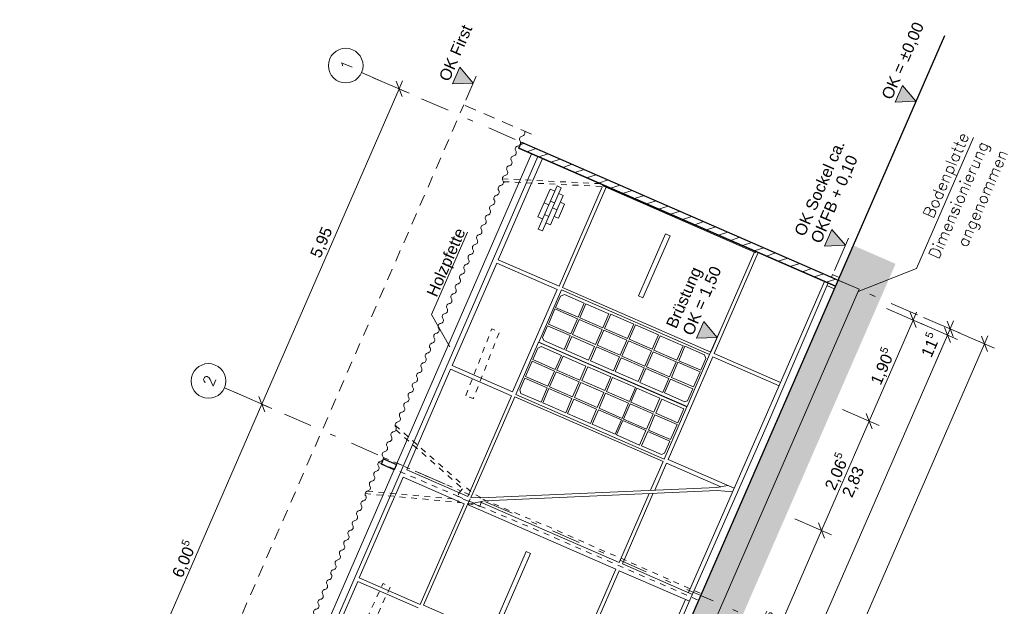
# Model space of a CAD drawing. Header units: metres. Extents: x -43 to 551, y 11 to 64.
# Tile 10 of 36: x -29 to -12, y 53 to 63. Entities that reach past the tile are written whole.
import ezdxf

# ---------------------------------------------------------------- set-up
doc = ezdxf.new("R2010")
doc.units = ezdxf.units.M
doc.header["$MEASUREMENT"] = 0
for name, pattern in [('3_Strichlinie', [0.35, 0.2, -0.15]), ('5_Strichlinie_ eng 2', [0.2, 0.1, -0.1]), ('Achslinie 01', [1.166667, 0.5, -0.3, 0, -0.366667]), ('DGN Style 2', [1.233271, 0.739963, -0.493308]), ('Wipeout_Contour', [1, 0, -1])]:
    doc.linetypes.add(name, pattern=pattern)
for name, color, linetype in [('00_Achsraster', 7, 'Continuous'), ('GBE_Beschriftung', 7, 'Continuous'), ('GBE_Dach', 7, 'Continuous'), ('GBE_Fen_Tuer', 7, 'Continuous'), ('GBE_Wand_Decke_tragend_Ansicht', 7, 'Continuous'), ('GBE_Wand_Decke_tragend_Schnitt', 7, 'Continuous'), ('GBE_Wand_Decke_tragend_Schraffur', 7, 'Continuous'), ('NEU_GBE_Bemassung_fsa', 7, 'Continuous'), ('NEU_GBE_Boden', 7, 'Continuous'), ('NEU_GBE_Hoehenkoten', 7, 'Continuous'), ('NEU_GBE_Holzbalken', 7, 'Continuous'), ('NEU_GBE_Lampe', 7, 'Continuous'), ('NEU_GBE_Sockel', 7, 'Continuous'), ('NEU_GBE_Sonstiges', 7, 'Continuous'), ('NEU_GBE_Traeger', 7, 'Continuous')]:
    doc.layers.add(name, color=color, linetype=linetype)
doc.styles.add('ERSTELLTER_STIL_1', font='txt')
doc.dimstyles.new('ERSTELLTER_STIL__1', dxfattribs={"dimtxt": 0.2, "dimasz": 0.190285, "dimexe": 0.18, "dimexo": 0.5, "dimgap": 0.09, "dimtad": 1, "dimzin": 0, "dimdsep": 46, "dimtxsty": 'ERSTELLTER_STIL_1', "dimblk": 'ARROWHEAD_6', "dimblk1": 'ARROWHEAD_6', "dimblk2": 'ARROWHEAD_6', "dimcen": 0.09, "dimclrd": 7, "dimclre": 7, "dimclrt": 7, "dimazin": 0, "dimtfac": 1, "dimtdec": 4, "dimtmove": 2, "dimatfit": 3, "dimfxl": 1, "dimtolj": 1, "dimtzin": 0, "dimarcsym": 0})
doc.dimstyles.new('ERSTELLTER_STIL__2', dxfattribs={"dimtxt": 0.2, "dimasz": 0.190285, "dimexe": 0.18, "dimexo": 0.5, "dimgap": 0.09, "dimtad": 1, "dimzin": 0, "dimdsep": 46, "dimtxsty": 'ERSTELLTER_STIL_1', "dimblk": 'ARROWHEAD_6', "dimblk1": 'ARROWHEAD_6', "dimblk2": 'ARROWHEAD_6', "dimcen": 0.09, "dimclrd": 7, "dimclre": 7, "dimclrt": 7, "dimazin": 0, "dimtfac": 1, "dimtdec": 4, "dimtmove": 0, "dimatfit": 3, "dimfxl": 1, "dimtolj": 1, "dimtzin": 0, "dimarcsym": 0})
doc.dimstyles.new('ERSTELLTER_STIL__3', dxfattribs={"dimtxt": 0.2, "dimasz": 0.190285, "dimexe": 0.18, "dimexo": 0.5, "dimgap": 0.09, "dimtad": 1, "dimzin": 0, "dimdsep": 46, "dimtxsty": 'ERSTELLTER_STIL_1', "dimblk": 'ARROWHEAD_6', "dimblk1": 'ARROWHEAD_6', "dimblk2": 'ARROWHEAD_6', "dimcen": 0.09, "dimclrd": 8, "dimclre": 8, "dimclrt": 8, "dimazin": 0, "dimtfac": 1, "dimtdec": 4, "dimtmove": 0, "dimatfit": 3, "dimfxl": 1, "dimtolj": 1, "dimtzin": 0, "dimarcsym": 0})

# ---------------------------------------------------------------- blocks, each defined once
blk = doc.blocks.new('*D16')
at = {"layer": 'NEU_GBE_Bemassung_fsa', "color": 7, "linetype": 'Continuous', "lineweight": 13}
for p, q in [((-14.968, 54.102), (-14.865, 53.838)), ((-16.488, 50.361), (-14.916, 53.97)), ((-16.316, 50.286), (-16.947, 50.56)), ((-16.54, 50.492), (-16.437, 50.229)), ((-17.314, 48.465), (-16.488, 50.361))]:
    blk.add_line(p, q, dxfattribs=at)
at = {"color": 254, "linetype": 'Wipeout_Contour', "lineweight": 0, "ltscale": 218.280238}
blk.add_wipeout([(-15.848, 51.846), (-15.568, 52.489), (-15.813, 52.596), (-16.093, 51.953)], dxfattribs=at).dxf.layer = 'NEU_GBE_Bemassung_fsa'
at = {"layer": 'NEU_GBE_Bemassung_fsa', "color": 7, "lineweight": 13, "insert": (-15.83, 51.875), "char_height": 0.2, "attachment_point": 7, "rotation": 66.4651, "style": 'ERSTELLTER_STIL_1'}
blk.add_mtext('\\A1;{\\pql;\\fArial|b0|i0|c0|p34;3,93\\fArial|b0|i0|c0|p34;\\A1{\\H.66x;\\S5^  ;}}', dxfattribs=at)
blk = doc.blocks.new('ARROWHEAD_6')
at = {"color": 0, "linetype": 'Continuous', "lineweight": 0}
for p, q in [((0, 0), (-1, 0)), ((-0.5, -0.5), (0.5, 0.5))]:
    blk.add_line(p, q, dxfattribs=at)
blk = doc.blocks.new('*D17')
at = {"layer": 'NEU_GBE_Bemassung_fsa', "color": 7, "linetype": 'Continuous', "lineweight": 13}
for p, q in [((-14.143, 55.996), (-14.04, 55.732)), ((-14.916, 53.97), (-14.092, 55.864)), ((-14.744, 53.895), (-15.375, 54.17)), ((-14.968, 54.102), (-14.865, 53.838)), ((-16.488, 50.361), (-14.916, 53.97))]:
    blk.add_line(p, q, dxfattribs=at)
at = {"color": 254, "linetype": 'Wipeout_Contour', "lineweight": 0, "ltscale": 227.554948}
blk.add_wipeout([(-14.65, 54.598), (-14.37, 55.241), (-14.615, 55.348), (-14.895, 54.705)], dxfattribs=at).dxf.layer = 'NEU_GBE_Bemassung_fsa'
at = {"layer": 'NEU_GBE_Bemassung_fsa', "color": 7, "lineweight": 13, "insert": (-14.632, 54.626), "char_height": 0.2, "attachment_point": 7, "rotation": 66.4651, "style": 'ERSTELLTER_STIL_1'}
blk.add_mtext('\\A1;{\\pql;\\fArial|b0|i0|c0|p34;2,06\\fArial|b0|i0|c0|p34;\\A1{\\H.66x;\\S5^  ;}}', dxfattribs=at)
blk = doc.blocks.new('*D18')
at = {"layer": 'NEU_GBE_Bemassung_fsa', "color": 7, "linetype": 'Continuous', "lineweight": 13}
for p, q in [((-13.158, 57.538), (-13.788, 57.812)), ((-13.278, 57.481), (-13.382, 57.744)), ((-13.33, 57.612), (-13.27, 57.75)), ((-14.092, 55.864), (-13.33, 57.612)), ((-13.919, 55.789), (-14.55, 56.063)), ((-14.143, 55.996), (-14.04, 55.732)), ((-14.916, 53.97), (-14.092, 55.864))]:
    blk.add_line(p, q, dxfattribs=at)
at = {"color": 254, "linetype": 'Wipeout_Contour', "lineweight": 0, "ltscale": 233.830571}
blk.add_wipeout([(-13.857, 56.419), (-13.577, 57.062), (-13.821, 57.169), (-14.102, 56.526)], dxfattribs=at).dxf.layer = 'NEU_GBE_Bemassung_fsa'
at = {"layer": 'NEU_GBE_Bemassung_fsa', "color": 7, "lineweight": 13, "insert": (-13.839, 56.448), "char_height": 0.2, "attachment_point": 7, "rotation": 66.4651, "style": 'ERSTELLTER_STIL_1'}
blk.add_mtext('\\A1;{\\pql;\\fArial|b0|i0|c0|p34;1,90\\fArial|b0|i0|c0|p34;\\A1{\\H.66x;\\S5^  ;}}', dxfattribs=at)
blk = doc.blocks.new('*D24')
at = {"layer": '00_Achsraster', "color": 8, "linetype": 'Continuous', "lineweight": 18}
for p, q in [((-27.005, 50.649), (-24.607, 56.156)), ((-26.833, 50.574), (-27.464, 50.849)), ((-29.433, 45.076), (-27.005, 50.649)), ((-27.057, 50.781), (-26.953, 50.518)), ((-29.484, 45.208), (-29.381, 44.945)), ((-31.82, 39.595), (-29.433, 45.076))]:
    blk.add_line(p, q, dxfattribs=at)
at = {"color": 254, "linetype": 'Wipeout_Contour', "lineweight": 0, "ltscale": 222.711709}
blk.add_wipeout([(-28.346, 47.593), (-28.108, 48.14), (-28.348, 48.244), (-28.586, 47.698)], dxfattribs=at).dxf.layer = '00_Achsraster'
at = {"layer": '00_Achsraster', "color": 8, "lineweight": 18, "insert": (-28.362, 47.634), "char_height": 0.2, "attachment_point": 7, "rotation": 66.4651, "style": 'ERSTELLTER_STIL_1'}
blk.add_mtext('\\A1;{\\pql;\\fArial|b0|i0|c0|p34;6,08}', dxfattribs=at)
blk = doc.blocks.new('*D25')
at = {"layer": '00_Achsraster', "color": 8, "linetype": 'Continuous', "lineweight": 18}
for p, q in [((-24.607, 56.156), (-22.23, 61.612)), ((-24.435, 56.081), (-25.065, 56.356)), ((-24.659, 56.288), (-24.555, 56.024)), ((-27.005, 50.649), (-24.607, 56.156)), ((-27.057, 50.781), (-26.953, 50.518))]:
    blk.add_line(p, q, dxfattribs=at)
at = {"color": 254, "linetype": 'Wipeout_Contour', "lineweight": 0, "ltscale": 237.677655}
blk.add_wipeout([(-25.953, 53.087), (-25.675, 53.726), (-25.916, 53.83), (-26.194, 53.192)], dxfattribs=at).dxf.layer = '00_Achsraster'
at = {"layer": '00_Achsraster', "color": 8, "lineweight": 18, "insert": (-25.934, 53.112), "char_height": 0.2, "attachment_point": 7, "rotation": 66.4651, "style": 'ERSTELLTER_STIL_1'}
blk.add_mtext('\\A1;{\\pql;\\fArial|b0|i0|c0|p34;6,00\\fArial|b0|i0|c0|p34;\\A1{\\H.66x;\\S5^  ;}}', dxfattribs=at)
blk = doc.blocks.new('*D26')
at = {"layer": '00_Achsraster', "color": 8, "linetype": 'Continuous', "lineweight": 18}
for p, q in [((-22.058, 61.537), (-22.689, 61.812)), ((-22.179, 61.481), (-22.282, 61.744)), ((-22.23, 61.612), (-22.171, 61.75)), ((-24.607, 56.156), (-22.23, 61.612)), ((-24.659, 56.288), (-24.555, 56.024))]:
    blk.add_line(p, q, dxfattribs=at)
at = {"color": 254, "linetype": 'Wipeout_Contour', "lineweight": 0, "ltscale": 253.88552}
blk.add_wipeout([(-23.546, 58.615), (-23.308, 59.161), (-23.548, 59.265), (-23.786, 58.719)], dxfattribs=at).dxf.layer = '00_Achsraster'
at = {"layer": '00_Achsraster', "color": 8, "lineweight": 18, "insert": (-23.562, 58.655), "char_height": 0.2, "attachment_point": 7, "rotation": 66.4651, "style": 'ERSTELLTER_STIL_1'}
blk.add_mtext('\\A1;{\\pql;\\fArial|b0|i0|c0|p34;5,95}', dxfattribs=at)
blk = doc.blocks.new('*D28')
at = {"layer": 'NEU_GBE_Bemassung_fsa', "color": 7, "linetype": 'Continuous', "lineweight": 13}
for p, q in [((-12.683, 57.221), (-12.787, 57.485)), ((-31.871, 13.417), (-12.735, 57.353)), ((-31.699, 13.342), (-32.329, 13.617)), ((-31.923, 13.549), (-31.819, 13.285)), ((-31.917, 13.311), (-31.871, 13.417))]:
    blk.add_line(p, q, dxfattribs=at)
at = {"color": 254, "linetype": 'Wipeout_Contour', "lineweight": 0, "ltscale": 234.392247}
blk.add_wipeout([(-12.948, 56.88), (-12.767, 57.295), (-13.012, 57.401), (-13.193, 56.987)], dxfattribs=at).dxf.layer = 'NEU_GBE_Bemassung_fsa'
at = {"color": 254, "linetype": 'Wipeout_Contour', "lineweight": 0, "ltscale": 167.821559}
blk.add_wipeout([(-22.484, 34.988), (-22.135, 35.788), (-22.397, 35.902), (-22.745, 35.102)], dxfattribs=at).dxf.layer = 'NEU_GBE_Bemassung_fsa'
at = {"color": 254, "linetype": 'Wipeout_Contour', "lineweight": 0, "ltscale": 138.919787}
blk.add_wipeout([(-31.831, 13.522), (-31.643, 13.954), (-31.905, 14.068), (-32.093, 13.636)], dxfattribs=at).dxf.layer = 'NEU_GBE_Bemassung_fsa'
at = {"layer": 'NEU_GBE_Bemassung_fsa', "color": 7, "lineweight": 13, "char_height": 0.2, "attachment_point": 7, "rotation": 66.4651, "style": 'ERSTELLTER_STIL_1'}
for s, insert in [('\\A1;{\\pql;\\fArial|b0|i0|c0|p34;11\\fArial|b0|i0|c0|p34;\\A1{\\H.66x;\\S5^  ;}}', (-12.963, 56.923)), ('\\A1;{\\pql;\\fArial|b0|i0|c0|p34;47,92\\fArial|b0|i0|c0|p34;\\A1{\\H.66x;\\S5^  ;}}', (-22.47, 35.029)), ('\\A1;{\\pql;\\fArial|b0|i0|c0|p34;11\\fArial|b0|i0|c0|p34;\\A1{\\H.66x;\\S5^  ;}}', (-31.852, 13.577))]:
    blk.add_mtext(s, dxfattribs=dict(at, insert=insert))
blk = doc.blocks.new('*D29')
at = {"layer": 'NEU_GBE_Bemassung_fsa', "color": 7, "linetype": 'Continuous', "lineweight": 13}
for p, q in [((-12.517, 57.384), (-13.147, 57.658)), ((-12.563, 57.278), (-13.193, 57.553)), ((-12.683, 57.221), (-12.787, 57.485)), ((-12.741, 57.591), (-12.637, 57.327)), ((-12.735, 57.353), (-12.689, 57.459)), ((-12.689, 57.459), (-12.629, 57.596)), ((-31.871, 13.417), (-12.735, 57.353))]:
    blk.add_line(p, q, dxfattribs=at)
blk = doc.blocks.new('*D30')
at = {"layer": 'NEU_GBE_Bemassung_fsa', "color": 7, "linetype": 'Continuous', "lineweight": 13}
for p, q in [((-11.922, 57.125), (-12.552, 57.399)), ((-12.042, 57.068), (-12.146, 57.331)), ((-12.094, 57.199), (-12.034, 57.337)), ((-31.322, 13.052), (-12.094, 57.199)), ((-31.149, 12.977), (-31.78, 13.252)), ((-31.373, 13.184), (-31.27, 12.92)), ((-31.382, 12.914), (-31.322, 13.052))]:
    blk.add_line(p, q, dxfattribs=at)
at = {"color": 254, "linetype": 'Wipeout_Contour', "lineweight": 0, "ltscale": 165.692238}
blk.add_wipeout([(-21.892, 34.73), (-21.544, 35.53), (-21.806, 35.645), (-22.154, 34.844)], dxfattribs=at).dxf.layer = 'NEU_GBE_Bemassung_fsa'
at = {"layer": 'NEU_GBE_Bemassung_fsa', "color": 7, "lineweight": 13, "insert": (-21.879, 34.771), "char_height": 0.2, "attachment_point": 7, "rotation": 66.4651, "style": 'ERSTELLTER_STIL_1'}
blk.add_mtext('\\A1;{\\pql;\\fArial|b0|i0|c0|p34;48,15\\fArial|b0|i0|c0|p34;\\A1{\\H.66x;\\S5^  ;}}', dxfattribs=at)

msp = doc.modelspace()

# ---------------------------------------------------------------- hatches: boundary and pattern name
at = {"layer": 'GBE_Wand_Decke_tragend_Schraffur', "linetype": 'Continuous', "lineweight": 18, "true_color": 0x5f5f5f}
h = msp.add_hatch(dxfattribs=at)
h.set_pattern_fill('MW_Kalksandstein_0003', color=251, style=0, pattern_type=2)
h.set_pattern_definition([(18, (0, 0), (-0.04635255, 0.14265848), [])])
h.paths.add_polyline_path([(-14.675, 58.198), (-20.155, 60.585), (-20.109, 60.69), (-14.629, 58.304)])
at = {"layer": 'GBE_Wand_Decke_tragend_Schraffur', "linetype": 'Continuous', "lineweight": 13}
h = msp.add_hatch(dxfattribs=at)
h.set_pattern_fill('Stahlbeton_0003', style=0, pattern_type=2)
h.set_pattern_definition([(111.4651, (-24.10609, 36.16984), (0.1116769, 0.0439121), []), (111.4651, (-24.16193, 36.14788), (0.1116769, 0.0439121), [0.09, -0.03])])
h.paths.add_polyline_path([(-33.877, 14.111), (-14.629, 58.304), (-14.263, 58.144), (-33.511, 13.951)])
at = {"layer": 'NEU_GBE_Boden', "linetype": 'Continuous', "lineweight": 18}
h = msp.add_hatch(dxfattribs=at)
h.set_pattern_fill('Erde_0003', color=9, style=0, pattern_type=2)
h.set_pattern_definition([(111.4651, (-22.78825, 37.5678), (0.36295, 0.1427144), []), (111.465, (-22.9092, 37.5202), (0.7259, 0.285429), []), (111.465, (-23.0302, 37.4727), (0.7259, 0.285429), []), (201.4651, (-23.1512, 37.42509), (-0.04757145, 0.1209833), [0.39, -0.39])])
h.paths.add_polyline_path([(-34.68, 12.269), (-33.877, 14.111), (-33.511, 13.951), (-14.263, 58.144), (-14.629, 58.304), (-14.368, 58.905), (-13.634, 58.585), (-33.946, 11.949)])
at = {"layer": 'NEU_GBE_Hoehenkoten', "linetype": 'Continuous', "lineweight": 13}
for points in [[(-21.304, 61.698), (-21.178, 61.987), (-20.946, 61.714)], [(-13.64, 61.383), (-13.514, 61.672), (-13.282, 61.399)], [(-14.862, 58.892), (-14.736, 59.181), (-14.503, 58.908)], [(-17.082, 57.297), (-16.956, 57.586), (-16.723, 57.313)]]:
    msp.add_hatch(color=7, dxfattribs=at).paths.add_polyline_path(points)

# ---------------------------------------------------------------- linework, layer by layer
at = {"layer": '00_Achsraster', "color": 253, "linetype": 'Achslinie 01', "lineweight": 18, "true_color": 0x9f9f9f}
for p, q in [((-13.253, 57.702), (-22.88, 61.895)), ((-15.629, 52.246), (-25.256, 56.439))]:
    msp.add_line(p, q, dxfattribs=at)
at = {"layer": '00_Achsraster', "color": 253, "linetype": 'Continuous', "lineweight": 18, "true_color": 0x9f9f9f}
for centre in [(-23.155, 62.015), (-25.531, 56.558)]:
    msp.add_circle(centre, 0.3, dxfattribs=at)
at = {"layer": 'GBE_Beschriftung', "color": 7, "linetype": 'Continuous', "lineweight": 13}
for p, q in [((-20.893, 61.834), (-21.075, 61.417)), ((-14.451, 59.028), (-14.693, 58.471))]:
    msp.add_line(p, q, dxfattribs=at)
for points in [[(-14.279, 58.107), (-13.269, 58.504), (-12.283, 60.77)], [(-21.35, 57.151), (-21.667, 57.71), (-21.046, 59.135)]]:
    msp.add_lwpolyline(points, dxfattribs=at)
at = {"layer": 'GBE_Dach', "color": 253, "linetype": '3_Strichlinie', "lineweight": 18, "true_color": 0x9f9f9f}
for p, q in [((-40.457, 16.915), (-21.11, 61.337)), ((-21.085, 61.327), (-19.938, 60.827))]:
    msp.add_line(p, q, dxfattribs=at)
at = {"layer": 'GBE_Dach', "color": 7, "linetype": 'Continuous', "lineweight": 18}
for points in [[(-20.135, 60.71, -0.568675), (-20.098, 60.795, 0.534698), (-20.061, 60.88)], [(-20.209, 60.539, -0.568675), (-20.172, 60.624, 0.534698), (-20.135, 60.71)], [(-20.284, 60.369, -0.568675), (-20.246, 60.454, 0.534698), (-20.209, 60.539)], [(-20.358, 60.198, -0.568675), (-20.321, 60.283, 0.534698), (-20.284, 60.369)], [(-20.432, 60.028, -0.568675), (-20.395, 60.113, 0.534698), (-20.358, 60.198)], [(-20.506, 59.857, -0.568675), (-20.469, 59.942, 0.534698), (-20.432, 60.028)], [(-20.581, 59.687, -0.568675), (-20.544, 59.772, 0.534698), (-20.506, 59.857)], [(-20.655, 59.516, -0.568675), (-20.618, 59.601, 0.534698), (-20.581, 59.687)], [(-20.729, 59.346, -0.568675), (-20.692, 59.431, 0.534698), (-20.655, 59.516)], [(-20.804, 59.175, -0.568675), (-20.766, 59.26, 0.534698), (-20.729, 59.346)], [(-20.878, 59.004, -0.568675), (-20.841, 59.09, 0.534698), (-20.804, 59.175)], [(-20.952, 58.834, -0.568675), (-20.915, 58.919, 0.534698), (-20.878, 59.004)], [(-21.026, 58.663, -0.568675), (-20.989, 58.749, 0.534698), (-20.952, 58.834)], [(-21.101, 58.493, -0.568675), (-21.063, 58.578, 0.534698), (-21.026, 58.663)], [(-21.175, 58.322, -0.568675), (-21.138, 58.408, 0.534698), (-21.101, 58.493)], [(-21.249, 58.152, -0.568675), (-21.212, 58.237, 0.534698), (-21.175, 58.322)], [(-21.323, 57.981, -0.568675), (-21.286, 58.067, 0.534698), (-21.249, 58.152)], [(-21.398, 57.811, -0.568675), (-21.361, 57.896, 0.534698), (-21.323, 57.981)], [(-21.472, 57.64, -0.568675), (-21.435, 57.726, 0.534698), (-21.398, 57.811)], [(-21.546, 57.47, -0.568675), (-21.509, 57.555, 0.534698), (-21.472, 57.64)], [(-21.621, 57.299, -0.568675), (-21.583, 57.384, 0.534698), (-21.546, 57.47)], [(-21.695, 57.129, -0.568675), (-21.658, 57.214, 0.534698), (-21.621, 57.299)], [(-21.769, 56.958, -0.568675), (-21.732, 57.043, 0.534698), (-21.695, 57.129)], [(-21.843, 56.788, -0.568675), (-21.806, 56.873, 0.534698), (-21.769, 56.958)], [(-21.918, 56.617, -0.568675), (-21.88, 56.702, 0.534698), (-21.843, 56.788)], [(-21.992, 56.447, -0.568675), (-21.955, 56.532, 0.534698), (-21.918, 56.617)], [(-22.066, 56.276, -0.568675), (-22.029, 56.361, 0.534698), (-21.992, 56.447)], [(-22.14, 56.105, -0.568675), (-22.103, 56.191, 0.534698), (-22.066, 56.276)], [(-22.215, 55.935, -0.568675), (-22.178, 56.02, 0.534698), (-22.14, 56.105)], [(-22.289, 55.764, -0.568675), (-22.252, 55.85, 0.534698), (-22.215, 55.935)], [(-22.363, 55.594, -0.568675), (-22.326, 55.679, 0.534698), (-22.289, 55.764)], [(-22.437, 55.423, -0.568675), (-22.4, 55.509, 0.534698), (-22.363, 55.594)], [(-22.512, 55.253, -0.568675), (-22.475, 55.338, 0.534698), (-22.437, 55.423)], [(-22.586, 55.082, -0.568675), (-22.549, 55.168, 0.534698), (-22.512, 55.253)], [(-22.66, 54.912, -0.568675), (-22.623, 54.997, 0.534698), (-22.586, 55.082)], [(-22.735, 54.741, -0.568675), (-22.697, 54.827, 0.534698), (-22.66, 54.912)], [(-22.809, 54.571, -0.568675), (-22.772, 54.656, 0.534698), (-22.735, 54.741)], [(-22.883, 54.4, -0.568675), (-22.846, 54.485, 0.534698), (-22.809, 54.571)], [(-22.957, 54.23, -0.568675), (-22.92, 54.315, 0.534698), (-22.883, 54.4)], [(-23.032, 54.059, -0.568675), (-22.995, 54.144, 0.534698), (-22.957, 54.23)], [(-23.106, 53.889, -0.568675), (-23.069, 53.974, 0.534698), (-23.032, 54.059)], [(-23.18, 53.718, -0.568675), (-23.143, 53.803, 0.534698), (-23.106, 53.889)], [(-23.254, 53.548, -0.568675), (-23.217, 53.633, 0.534698), (-23.18, 53.718)], [(-23.329, 53.377, -0.568675), (-23.292, 53.462, 0.534698), (-23.254, 53.548)], [(-23.403, 53.207, -0.568675), (-23.366, 53.292, 0.534698), (-23.329, 53.377)], [(-23.477, 53.036, -0.568675), (-23.44, 53.121, 0.534698), (-23.403, 53.207)], [(-23.552, 52.865, -0.568675), (-23.514, 52.951, 0.534698), (-23.477, 53.036)], [(-23.626, 52.695, -0.568675), (-23.589, 52.78, 0.534698), (-23.552, 52.865)], [(-23.7, 52.524, -0.568675), (-23.663, 52.61, 0.534698), (-23.626, 52.695)]]:
    msp.add_lwpolyline(points, format="xyb", dxfattribs=at)
at = {"layer": 'GBE_Fen_Tuer', "color": 7, "linetype": 'Continuous', "lineweight": 13}
for p, q in [((-19.368, 58.056), (-19.435, 58.027)), ((-19.747, 57.311), (-19.726, 57.257)), ((-19.829, 57.126), (-19.773, 57.152)), ((-16.918, 56.948), (-16.941, 57.01)), ((-20.123, 56.344), (-20.142, 56.407)), ((-17.283, 56.198), (-17.237, 56.216)), ((-17.685, 55.286), (-17.633, 55.31))]:
    msp.add_line(p, q, dxfattribs=at)
at = {"layer": 'GBE_Fen_Tuer', "color": 7, "linetype": 'Continuous', "lineweight": 13, "flags": 128}
for points in [[(-16.055, 58.799), (-16.062, 58.784), (-18.705, 59.935), (-18.698, 59.95)], [(-19.435, 58.027), (-19.52, 57.832), (-19.13, 57.663), (-19.024, 57.906), (-19.368, 58.056)], [(-19.726, 57.257), (-19.373, 57.103), (-19.269, 57.343), (-19.659, 57.513), (-19.747, 57.311)], [(-19.773, 57.152), (-19.42, 56.999), (-19.525, 56.759), (-19.914, 56.929), (-19.829, 57.126)], [(-16.941, 57.01), (-17.281, 57.158), (-17.389, 56.909), (-17.007, 56.743), (-16.918, 56.948)], [(-20.142, 56.407), (-20.054, 56.609), (-19.664, 56.44), (-19.772, 56.191), (-20.123, 56.344)], [(-17.237, 56.216), (-17.146, 56.423), (-17.529, 56.59), (-17.633, 56.35), (-17.283, 56.198)], [(-17.685, 55.286), (-18.032, 55.437), (-17.924, 55.685), (-17.542, 55.519), (-17.633, 55.31)]]:
    msp.add_lwpolyline(points, dxfattribs=at)
for points in [[(-19.42, 58.133), (-19.813, 57.232), (-17.245, 56.114), (-16.853, 57.015)], [(-19.256, 57.374), (-19.142, 57.635), (-19.532, 57.805), (-19.645, 57.543)], [(-18.704, 57.476), (-18.598, 57.721), (-18.996, 57.894), (-19.102, 57.65)], [(-18.276, 57.293), (-18.168, 57.541), (-18.566, 57.714), (-18.674, 57.466)], [(-18.83, 57.187), (-18.716, 57.449), (-19.114, 57.622), (-19.228, 57.361)], [(-17.848, 57.106), (-17.74, 57.354), (-18.138, 57.528), (-18.246, 57.279)], [(-18.948, 56.917), (-18.844, 57.157), (-19.241, 57.33), (-19.346, 57.09)], [(-18.402, 57.004), (-18.288, 57.265), (-18.686, 57.439), (-18.8, 57.177)], [(-17.42, 56.92), (-17.312, 57.168), (-17.71, 57.341), (-17.818, 57.093)], [(-20.209, 56.322), (-19.815, 57.228), (-17.248, 56.109), (-17.642, 55.204)], [(-18.52, 56.734), (-18.415, 56.973), (-18.813, 57.146), (-18.917, 56.907)], [(-17.974, 56.817), (-17.86, 57.079), (-18.258, 57.252), (-18.372, 56.99)], [(-18.995, 56.813), (-19.099, 56.574), (-19.497, 56.747), (-19.392, 56.987)], [(-18.092, 56.547), (-17.988, 56.786), (-18.385, 56.96), (-18.49, 56.72)], [(-17.546, 56.631), (-17.432, 56.892), (-17.83, 57.065), (-17.944, 56.804)], [(-19.538, 56.728), (-19.652, 56.467), (-20.042, 56.637), (-19.928, 56.898)], [(-18.566, 56.631), (-18.67, 56.391), (-19.068, 56.564), (-18.964, 56.804)], [(-17.133, 56.454), (-17.019, 56.715), (-17.401, 56.882), (-17.515, 56.62)], [(-19.112, 56.543), (-19.226, 56.282), (-19.624, 56.455), (-19.51, 56.716)], [(-18.139, 56.443), (-18.243, 56.204), (-18.641, 56.377), (-18.536, 56.616)], [(-17.664, 56.36), (-17.559, 56.6), (-17.957, 56.773), (-18.061, 56.534)], [(-18.684, 56.36), (-18.798, 56.099), (-19.195, 56.272), (-19.081, 56.534)], [(-19.238, 56.254), (-19.346, 56.006), (-19.744, 56.179), (-19.636, 56.427)], [(-18.256, 56.173), (-18.37, 55.911), (-18.768, 56.085), (-18.654, 56.346)], [(-17.715, 56.258), (-17.819, 56.018), (-18.217, 56.192), (-18.113, 56.431)], [(-18.81, 56.071), (-18.918, 55.823), (-19.315, 55.996), (-19.207, 56.245)], [(-17.833, 55.988), (-17.946, 55.726), (-18.344, 55.899), (-18.23, 56.161)], [(-17.3, 56.074), (-17.404, 55.835), (-17.786, 56.001), (-17.682, 56.241)], [(-18.382, 55.884), (-18.49, 55.636), (-18.888, 55.809), (-18.78, 56.057)], [(-17.417, 55.804), (-17.531, 55.543), (-17.913, 55.709), (-17.8, 55.971)], [(-17.958, 55.699), (-18.067, 55.45), (-18.464, 55.624), (-18.356, 55.872)]]:
    msp.add_lwpolyline(points, close=True, dxfattribs=at)
at = {"layer": 'GBE_Wand_Decke_tragend_Ansicht', "color": 7, "linetype": 'Continuous', "lineweight": 25}
for p, q in [((-20.155, 60.585), (-14.675, 58.198)), ((-20.109, 60.69), (-14.629, 58.304))]:
    msp.add_line(p, q, dxfattribs=at)
at = {"layer": 'GBE_Wand_Decke_tragend_Ansicht', "color": 7, "linetype": 'Continuous', "lineweight": 13}
for p, q in [((-19.915, 60.025), (-19.748, 60.408)), ((-20.512, 58.655), (-19.935, 59.979)), ((-19.461, 58.198), (-18.712, 59.917)), ((-19.399, 58.175), (-18.642, 59.914)), ((-20.512, 58.655), (-19.461, 58.198)), ((-16.832, 57.057), (-16.07, 58.806)), ((-16.774, 57.034), (-16.013, 58.781)), ((-21.31, 56.825), (-20.54, 58.594)), ((-20.54, 58.594), (-19.495, 58.139)), ((-19.399, 58.175), (-16.832, 57.057)), ((-15.624, 56.534), (-14.863, 58.28)), ((-14.822, 58.208), (-14.695, 58.153)), ((-20.266, 56.37), (-19.495, 58.139)), ((-17.571, 55.199), (-16.797, 56.976)), ((-16.797, 56.976), (-15.65, 56.476)), ((-16.774, 57.034), (-15.624, 56.534)), ((-21.31, 56.825), (-20.266, 56.37)), ((-21.919, 55.43), (-21.338, 56.762)), ((-21.338, 56.762), (-20.283, 56.302)), ((-16.442, 54.672), (-15.624, 56.534)), ((-21.001, 54.653), (-20.283, 56.302)), ((-20.954, 54.618), (-20.229, 56.284)), ((-20.229, 56.284), (-17.658, 55.164)), ((-22.098, 55.018), (-21.938, 55.386)), ((-17.875, 54.667), (-17.658, 55.164)), ((-17.804, 54.67), (-17.6, 55.138)), ((-17.6, 55.138), (-16.66, 54.728)), ((-17.571, 55.199), (-16.429, 54.702)), ((-22.098, 55.018), (-21.042, 54.558)), ((-22.288, 54.599), (-22.16, 54.893)), ((-22.16, 54.893), (-21.275, 54.508)), ((-16.726, 54.717), (-16.536, 54.749)), ((-16.726, 54.717), (-20.817, 54.538)), ((-16.721, 54.663), (-20.75, 54.486)), ((-18.396, 53.47), (-17.899, 54.611)), ((-18.338, 53.445), (-17.828, 54.614)), ((-17.196, 52.952), (-16.442, 54.672)), ((-16.721, 54.663), (-16.456, 54.639)), ((-22.919, 53.15), (-22.308, 54.553)), ((-21.863, 52.691), (-21.105, 54.433)), ((-21.807, 52.677), (-21.046, 54.423)), ((-21.046, 54.423), (-18.475, 53.303)), ((-20.832, 54.469), (-18.419, 53.418)), ((-18.361, 53.392), (-17.15, 52.865)), ((-19.236, 51.557), (-18.475, 53.303)), ((-19.177, 51.532), (-18.418, 53.275)), ((-18.418, 53.275), (-17.202, 52.745)), ((-23.716, 51.32), (-22.945, 53.089)), ((-22.945, 53.089), (-21.901, 52.634)), ((-22.919, 53.15), (-21.863, 52.691)), ((-18.063, 50.967), (-17.273, 52.776)), ((-21.807, 52.677), (-19.236, 51.557))]:
    msp.add_line(p, q, dxfattribs=at)
at = {"layer": 'GBE_Wand_Decke_tragend_Ansicht', "color": 7, "linetype": 'DGN Style 2', "lineweight": 13}
for p, q in [((-19.915, 60.025), (-19.935, 59.979)), ((-21.919, 55.43), (-21.938, 55.386)), ((-22.288, 54.599), (-22.308, 54.553)), ((-21.001, 54.653), (-21.042, 54.558)), ((-20.954, 54.618), (-20.988, 54.541)), ((-21.275, 54.508), (-21.105, 54.433)), ((-20.751, 54.486), (-21.046, 54.423)), ((-20.834, 54.538), (-20.988, 54.541)), ((-18.396, 53.47), (-18.419, 53.418)), ((-18.338, 53.445), (-18.361, 53.392)), ((-17.196, 52.952), (-17.221, 52.896)), ((-17.125, 52.922), (-17.176, 52.805))]:
    msp.add_line(p, q, dxfattribs=at)
at = {"layer": 'GBE_Wand_Decke_tragend_Ansicht', "color": 9, "linetype": 'Continuous', "lineweight": 18}
for p, q in [((-19.826, 59.397), (-19.616, 59.878)), ((-19.821, 59.186), (-19.495, 59.935)), ((-19.748, 59.155), (-19.422, 59.903)), ((-19.616, 59.878), (-19.535, 59.842)), ((-19.495, 59.935), (-19.422, 59.903)), ((-19.608, 59.259), (-19.387, 59.767)), ((-19.467, 59.802), (-19.387, 59.767)), ((-19.719, 59.642), (-19.638, 59.606)), ((-19.611, 59.669), (-19.538, 59.638)), ((-19.573, 59.557), (-19.493, 59.522)), ((-19.471, 59.375), (-19.365, 59.619)), ((-19.437, 59.651), (-19.365, 59.619)), ((-19.826, 59.397), (-19.745, 59.362)), ((-19.712, 59.437), (-19.639, 59.406)), ((-19.543, 59.407), (-19.471, 59.375)), ((-19.821, 59.186), (-19.748, 59.155)), ((-19.688, 59.294), (-19.608, 59.259))]:
    msp.add_line(p, q, dxfattribs=at)
at = {"layer": 'GBE_Wand_Decke_tragend_Ansicht', "color": 7, "linetype": 'Continuous', "lineweight": 13, "flags": 128}
for points in [[(-17.125, 52.922), (-15.811, 55.905), (-14.802, 58.254)], [(-19.531, 47.423), (-19.072, 48.444), (-17.176, 52.805)]]:
    msp.add_lwpolyline(points, dxfattribs=at)
at = {"layer": 'GBE_Wand_Decke_tragend_Schraffur', "color": 7, "linetype": 'Continuous', "lineweight": 25, "flags": 128}
msp.add_lwpolyline([(-14.675, 58.198), (-20.155, 60.585), (-20.109, 60.69), (-14.629, 58.304)], close=True, dxfattribs=at)
at = {"layer": 'GBE_Wand_Decke_tragend_Schraffur', "color": 7, "linetype": 'Continuous', "lineweight": 13, "flags": 128}
msp.add_lwpolyline([(-33.877, 14.111), (-14.629, 58.304), (-14.263, 58.144), (-33.511, 13.951)], close=True, dxfattribs=at)
at = {"layer": 'NEU_GBE_Hoehenkoten', "color": 7, "linetype": 'Continuous', "lineweight": 13}
msp.add_line((-16.853, 57.015), (-16.671, 57.434), dxfattribs=at)
at = {"layer": 'NEU_GBE_Hoehenkoten', "color": 7, "linetype": 'Continuous', "lineweight": 13, "flags": 128}
for points in [[(-21.304, 61.698), (-21.178, 61.987), (-20.946, 61.714)], [(-13.64, 61.383), (-13.514, 61.672), (-13.282, 61.399)], [(-14.862, 58.892), (-14.736, 59.181), (-14.503, 58.908)], [(-17.082, 57.297), (-16.956, 57.586), (-16.723, 57.313)]]:
    msp.add_lwpolyline(points, close=True, dxfattribs=at)
at = {"layer": 'NEU_GBE_Holzbalken', "color": 253, "linetype": 'Continuous', "lineweight": 18, "true_color": 0x9f9f9f}
for p, q in [((-19.936, 60.49), (-39.072, 16.553)), ((-19.826, 60.442), (-38.962, 16.505))]:
    msp.add_line(p, q, dxfattribs=at)
at = {"layer": 'NEU_GBE_Holzbalken', "color": 7, "linetype": 'Continuous', "lineweight": 25, "flags": 128}
msp.add_lwpolyline([(-22.317, 55.022), (-22.537, 55.118), (-22.498, 55.208), (-22.278, 55.112)], close=True, dxfattribs=at)
at = {"layer": 'NEU_GBE_Lampe', "color": 54, "linetype": 'Continuous', "lineweight": 18, "true_color": 0xa88f00, "flags": 128}
for points in [[(-18.084, 58.029), (-17.616, 59.104), (-17.539, 59.071), (-18.007, 57.996)], [(-20.5, 52.53), (-20.032, 53.605), (-19.956, 53.572), (-20.424, 52.497)]]:
    msp.add_lwpolyline(points, close=True, dxfattribs=at)
at = {"layer": 'NEU_GBE_Lampe', "color": 54, "linetype": '5_Strichlinie_ eng 2', "lineweight": 18, "true_color": 0xa88f00, "flags": 128}
for points in [[(-21.076, 56.303), (-20.625, 57.459), (-20.493, 57.408), (-20.945, 56.252)], [(-23.034, 51.912), (-22.509, 53.053), (-22.383, 52.995), (-22.908, 51.854)]]:
    msp.add_lwpolyline(points, close=True, dxfattribs=at)
at = {"layer": 'NEU_GBE_Sockel', "color": 7, "linetype": 'Continuous', "lineweight": 13}
for q in [(-14.745, 58.352), (-14.61, 58.348)]:
    msp.add_line((-14.725, 58.398), q, dxfattribs=at)
at = {"layer": 'NEU_GBE_Sonstiges', "color": 7, "linetype": 'Continuous', "lineweight": 13}
msp.add_line((-20.817, 54.538), (-20.834, 54.538), dxfattribs=at)
at = {"layer": 'NEU_GBE_Traeger', "color": 9, "linetype": '5_Strichlinie_ eng 2', "lineweight": 18}
for p, q in [((-20.442, 60.056), (-18.751, 59.973)), ((-20.424, 60.007), (-18.63, 59.92)), ((-20.38, 60.005), (-20.423, 59.993)), ((-22.299, 55.791), (-21.097, 54.734)), ((-22.284, 55.715), (-21.13, 54.694)), ((-22.583, 55.149), (-21.203, 54.558)), ((-22.505, 55.236), (-21.162, 54.657)), ((-22.819, 54.608), (-21.212, 54.46)), ((-22.787, 54.652), (-21.207, 54.508))]:
    msp.add_line(p, q, dxfattribs=at)
at = {"layer": 'NEU_GBE_Traeger', "color": 9, "linetype": '5_Strichlinie_ eng 2', "lineweight": 18, "flags": 128}
for points in [[(-21.197, 54.615), (-21.095, 54.736), (-20.958, 54.621), (-20.78, 54.518), (-20.834, 54.389), (-21.034, 54.439), (-21.212, 54.456)], [(-21.212, 54.555), (-21.208, 54.563), (-20.85, 54.407), (-20.853, 54.399)], [(-21.039, 54.429), (-20.998, 54.524), (-20.991, 54.521), (-21.032, 54.426)]]:
    msp.add_lwpolyline(points, close=True, dxfattribs=at)
for points in [[(-20.832, 54.393), (-19.692, 53.913), (-17.049, 52.765)], [(-20.783, 54.511), (-19.621, 54.026), (-17, 52.881)]]:
    msp.add_lwpolyline(points, dxfattribs=at)

# ---------------------------------------------------------------- texts
at = {"layer": 'GBE_Beschriftung', "color": 7, "linetype": 'Continuous', "lineweight": 13, "insert": (-12.538, 60.881), "char_height": 0.2, "width": 3, "attachment_point": 3, "rotation": 66.4651, "line_spacing_factor": 1.104894}
msp.add_mtext('\\A1;{\\pqr;\\Ftxt.shx;Bodenplatte\\P\\pqr;\\Ftxt.shx;Dimensionierung angenommen}', dxfattribs=at)
at = {"layer": 'NEU_GBE_Hoehenkoten', "color": 7, "linetype": 'Continuous', "lineweight": 100, "char_height": 0.2, "attachment_point": 1, "rotation": 66.4651, "style": 'ERSTELLTER_STIL_1'}
for s, insert in [('\\A1;{\\pql;\\fArial|b0|i0|c0|p34;OK = \\fArial|b0|i0|c0|p34;±\\fArial|b0|i0|c0|p34;0,00}', (-13.886, 61.49)), ('\\A1;{\\pql;\\fArial|b0|i0|c0|p34;OK First}', (-21.55, 61.805))]:
    msp.add_mtext(s, dxfattribs=dict(at, insert=insert))
at = {"layer": 'NEU_GBE_Hoehenkoten', "color": 7, "linetype": 'Continuous', "lineweight": 100, "insert": (-15.396, 59.125), "char_height": 0.2, "attachment_point": 1, "rotation": 66.4651, "line_spacing_factor": 0.921249, "style": 'ERSTELLTER_STIL_1'}
msp.add_mtext('\\A1;{\\pql;\\fArial|b0|i0|c0|p34;OK Sockel ca.\\P\\pql;\\fArial|b0|i0|c0|p34;OKFB + 0,10}', dxfattribs=at)

# ---------------------------------------------------------------- next in the draw order: dimensions: what is measured, and where the dimension line sits
at = {"layer": '00_Achsraster', "color": 8, "linetype": 'Continuous', "lineweight": 18}
dim = msp.add_linear_dim(base=(-27.005, 50.649), p1=(-30.082, 45.359), p2=(-27.655, 50.932), angle=66.4651, dimstyle='ERSTELLTER_STIL__3', dxfattribs=at)
dim.commit()
dim.dimension.update_dxf_attribs({"geometry": '*D24', "text_midpoint": (-28.344, 47.926), "dimtype": 160, "text_rotation": 66.4651})
at = {"layer": 'NEU_GBE_Bemassung_fsa', "color": 7, "linetype": 'Continuous', "lineweight": 13}
dim = msp.add_linear_dim(base=(-14.916, 53.97), p1=(-19.236, 51.557), p2=(-17.658, 55.164), angle=66.4651, dimstyle='ERSTELLTER_STIL__2', dxfattribs=at)
dim.commit()
dim.dimension.update_dxf_attribs({"geometry": '*D16', "text_midpoint": (-15.749, 52.41), "dimtype": 160, "text_rotation": 66.4651})

# ---------------------------------------------------------------- next in the draw order: dimensions: what is measured, and where the dimension line sits
at = {"layer": '00_Achsraster', "color": 8, "linetype": 'Continuous', "lineweight": 18}
dim = msp.add_linear_dim(base=(-24.607, 56.156), p1=(-27.655, 50.932), p2=(-25.256, 56.439), angle=66.4651, dimstyle='ERSTELLTER_STIL__3', dxfattribs=at)
dim.commit()
dim.dimension.update_dxf_attribs({"geometry": '*D25', "text_midpoint": (-25.852, 53.647), "dimtype": 160, "text_rotation": 66.4651})
at = {"layer": 'NEU_GBE_Bemassung_fsa', "color": 7, "linetype": 'Continuous', "lineweight": 13}
dim = msp.add_linear_dim(base=(-14.092, 55.864), p1=(-17.658, 55.164), p2=(-16.832, 57.057), angle=66.4651, dimstyle='ERSTELLTER_STIL__2', dxfattribs=at)
dim.commit()
dim.dimension.update_dxf_attribs({"geometry": '*D17', "text_midpoint": (-14.55, 55.161), "dimtype": 160, "text_rotation": 66.4651})

# ---------------------------------------------------------------- next in the draw order: dimensions: what is measured, and where the dimension line sits
at = {"layer": '00_Achsraster', "color": 8, "linetype": 'Continuous', "lineweight": 18}
dim = msp.add_linear_dim(base=(-22.23, 61.612), p1=(-25.256, 56.439), p2=(-22.88, 61.895), angle=66.4651, dimstyle='ERSTELLTER_STIL__3', dxfattribs=at)
dim.commit()
dim.dimension.update_dxf_attribs({"geometry": '*D26', "text_midpoint": (-23.544, 58.947), "dimtype": 160, "text_rotation": 66.4651})
at = {"layer": 'NEU_GBE_Bemassung_fsa', "color": 7, "linetype": 'Continuous', "lineweight": 13}
dim = msp.add_linear_dim(base=(-13.33, 57.612), p1=(-16.832, 57.057), p2=(-14.675, 58.198), angle=66.4651, dimstyle='ERSTELLTER_STIL__2', dxfattribs=at)
dim.commit()
dim.dimension.update_dxf_attribs({"geometry": '*D18', "text_midpoint": (-13.757, 56.982), "dimtype": 160, "text_rotation": 66.4651})

# ---------------------------------------------------------------- next in the draw order: texts
at = {"layer": '00_Achsraster', "color": 251, "linetype": 'Continuous', "lineweight": 18, "true_color": 0x5f5f5f, "insert": (-23.015, 62.057), "char_height": 0.2, "attachment_point": 9, "rotation": 66.4651}
msp.add_mtext('\\A1;{\\pqr;\\Ftxt.shx;1}', dxfattribs=at)

# ---------------------------------------------------------------- next in the draw order: dimensions: what is measured, and where the dimension line sits
at = {"layer": 'NEU_GBE_Bemassung_fsa', "color": 7, "linetype": 'Continuous', "lineweight": 13}
dim = msp.add_linear_dim(base=(-12.735, 57.353), p1=(-33.811, 14.262), p2=(-14.675, 58.198), angle=66.4651, dimstyle='ERSTELLTER_STIL__1', dxfattribs=at)
dim.commit()
dim.dimension.update_dxf_attribs({"geometry": '*D28', "text_midpoint": (-22.357, 35.635), "dimtype": 160, "text_rotation": 66.4651})

# ---------------------------------------------------------------- next in the draw order: dimensions: what is measured, and where the dimension line sits
dim = msp.add_linear_dim(base=(-12.6889, 57.4587), p1=(-14.6754, 58.1985), p2=(-14.6295, 58.3039), angle=66.4651, dimstyle='ERSTELLTER_STIL__2', dxfattribs=at)
dim.commit()
dim.dimension.update_dxf_attribs({"geometry": '*D29', "text_midpoint": (-12.8954, 57.3352), "dimtype": 160, "text_rotation": 66.4651})

# ---------------------------------------------------------------- next in the draw order: dimensions: what is measured, and where the dimension line sits
dim = msp.add_linear_dim(base=(-12.094, 57.199), p1=(-33.857, 14.157), p2=(-14.629, 58.304), angle=66.4651, dimstyle='ERSTELLTER_STIL__1', dxfattribs=at)
dim.commit()
dim.dimension.update_dxf_attribs({"geometry": '*D30', "text_midpoint": (-21.766, 35.378), "dimtype": 160, "text_rotation": 66.4651})

# ---------------------------------------------------------------- next in the draw order: linework, layer by layer
at = {"layer": 'GBE_Wand_Decke_tragend_Schnitt', "color": 7, "linetype": 'Continuous', "lineweight": 25}
msp.add_line((-12.788, 62.532), (-34.68, 12.269), dxfattribs=at)

# ---------------------------------------------------------------- next in the draw order: texts
at = {"layer": '00_Achsraster', "color": 251, "linetype": 'Continuous', "lineweight": 18, "true_color": 0x5f5f5f, "insert": (-25.391, 56.6), "char_height": 0.2, "attachment_point": 9, "rotation": 66.4651}
msp.add_mtext('\\A1;{\\pqr;\\Ftxt.shx;2}', dxfattribs=at)
at = {"layer": 'GBE_Beschriftung', "color": 7, "linetype": 'Continuous', "lineweight": 13, "insert": (-21.26, 59.228), "char_height": 0.2, "attachment_point": 3, "rotation": 66.4651, "style": 'ERSTELLTER_STIL_1'}
msp.add_mtext('\\A1;{\\pqr;\\fArial|b0|i0|c0|p34;Holzpfette}', dxfattribs=at)
at = {"layer": 'NEU_GBE_Hoehenkoten', "color": 7, "linetype": 'Continuous', "lineweight": 100, "insert": (-17.616, 57.53), "char_height": 0.2, "attachment_point": 1, "rotation": 66.4651, "line_spacing_factor": 0.927555, "style": 'ERSTELLTER_STIL_1'}
msp.add_mtext('\\A1;{\\pql;\\fArial|b0|i0|c0|p34;Brüstung\\P\\pql;\\fArial|b0|i0|c0|p34;OK = 1,50}', dxfattribs=at)
at = {"layer": 'NEU_GBE_Hoehenkoten', "color": 7, "linetype": 'Continuous', "lineweight": 100, "insert": (-14.462, 54.855), "char_height": 0.2, "attachment_point": 2, "rotation": 66.4651, "style": 'ERSTELLTER_STIL_1'}
msp.add_mtext('\\A1;{\\pqc;\\fArial|b0|i0|c0|p34;2,83}', dxfattribs=at)

doc.saveas('drawing.dxf')
